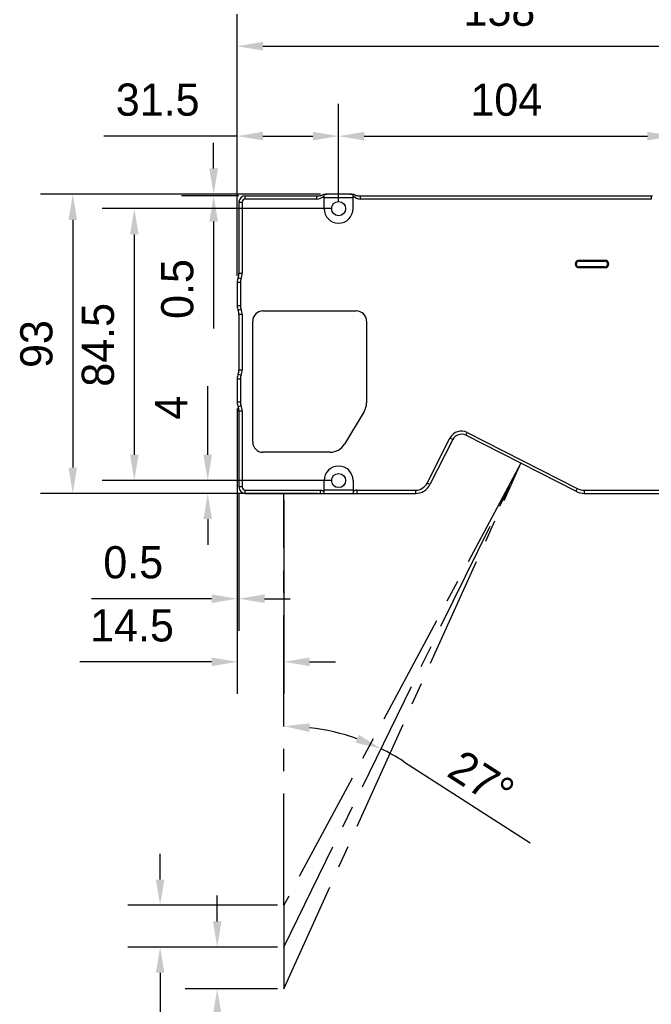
# Model space of a CAD drawing. Header units: millimetres. Extents: x -296 to -136, y 58 to 238.
# Tile 3 of 10: x -232 to -183, y 101 to 177. Entities that reach past the tile are written whole.
import ezdxf

# ---------------------------------------------------------------- set-up
doc = ezdxf.new("R2010")
doc.units = ezdxf.units.MM
doc.header["$LTSCALE"] = 46.255
doc.header["$PDMODE"] = 3
doc.header["$PDSIZE"] = 8
doc.linetypes.add('CENTER', pattern=[0.6, 0.375, -0.075, 0.075, -0.075])
doc.layers.get('0').update_dxf_attribs({"linetype": 'CONTINUOUS'})
doc.layers.get('Defpoints').update_dxf_attribs({"linetype": 'CONTINUOUS'})
for name, color, linetype in [('00_COMPONENTS', 7, 'CONTINUOUS'), ('50_ALL_DETAILS', 7, 'CONTINUOUS'), ('51__DRAFT_DIMS', 7, 'CONTINUOUS')]:
    doc.layers.add(name, color=color, linetype=linetype)
doc.styles.get("Standard").update_dxf_attribs({"font": '兰亭黑 GBK.TTF', "height": 2.5})
doc.dimstyles.new('DIMSTYLE_2', dxfattribs={"dimtxt": 3, "dimasz": 2, "dimexe": 2.5, "dimexo": 0.5, "dimgap": 0.75, "dimtad": 1, "dimlfac": 4, "dimdsep": 46, "dimtxsty": 'STANDARD', "dimblk": '_FILLED', "dimblk1": '_FILLED', "dimblk2": '_FILLED', "dimcen": 0.09, "dimclrd": 8, "dimclre": 8, "dimclrt": 256, "dimazin": 2, "dimtp": 0.2, "dimtm": 0.2, "dimtfac": 1, "dimtofl": 0, "dimtmove": 0, "dimatfit": 3, "dimldrblk": '_FILLED', "dimfxl": 1, "dimtolj": 1, "dimarcsym": 0})

# ---------------------------------------------------------------- blocks, each defined once
blk = doc.blocks.new('_FILLED')
at = {"color": 0, "linetype": 'ByBlock'}
blk.add_solid([(0, 0), (-1, 0.167), (-1, -0.167)], dxfattribs=at)
blk = doc.blocks.new('*D7')
at = {"layer": '51__DRAFT_DIMS', "color": 8, "lineweight": -2}
for p, q in [((-208.914, 163.697), (-230.66, 163.697)), ((-228.16, 161.697), (-228.16, 142.447)), ((-209.126, 140.447), (-230.66, 140.447))]:
    blk.add_line(p, q, dxfattribs=at)
at = {"layer": 'Defpoints', "color": 0}
for p in [(-208.414, 163.697), (-228.16, 140.447), (-208.626, 140.447)]:
    blk.add_point(p, dxfattribs=at)
at = {"layer": '51__DRAFT_DIMS', "color": 8, "linetype": 'ByBlock', "lineweight": -2, "xscale": 2, "yscale": 2, "zscale": 2}
for p, rotation in [((-228.16, 163.697), 90), ((-228.16, 140.447), 270)]:
    blk.add_blockref('_FILLED', p, dxfattribs=dict(at, rotation=rotation))
at = {"layer": '51__DRAFT_DIMS', "insert": (-232.243, 152.053), "char_height": 2.5, "attachment_point": 2, "rotation": 90, "line_spacing_factor": 0.9}
blk.add_mtext('\\A1;93', dxfattribs=at)
blk = doc.blocks.new('*D8')
at = {"layer": '51__DRAFT_DIMS', "color": 8, "lineweight": -2}
for p, q in [((-217.21, 165.697), (-217.21, 167.697)), ((-208.914, 163.697), (-219.71, 163.697)), ((-215.251, 163.572), (-219.71, 163.572)), ((-217.21, 161.572), (-217.21, 153.255))]:
    blk.add_line(p, q, dxfattribs=at)
at = {"layer": 'Defpoints', "color": 0}
for p in [(-217.21, 163.572), (-214.751, 163.572), (-208.414, 163.697)]:
    blk.add_point(p, dxfattribs=at)
at = {"layer": '51__DRAFT_DIMS', "color": 8, "linetype": 'ByBlock', "lineweight": -2, "xscale": 2, "yscale": 2, "zscale": 2}
for p, rotation in [((-217.21, 163.697), 270), ((-217.21, 163.572), 90)]:
    blk.add_blockref('_FILLED', p, dxfattribs=dict(at, rotation=rotation))
at = {"layer": '51__DRAFT_DIMS', "insert": (-221.293, 154.005), "char_height": 2.5, "attachment_point": 1, "rotation": 90, "line_spacing_factor": 0.9}
blk.add_mtext('\\A1;0.5', dxfattribs=at)
blk = doc.blocks.new('*D9')
at = {"layer": '51__DRAFT_DIMS', "color": 8, "lineweight": -2}
for p, q in [((-208.001, 162.572), (-225.878, 162.572)), ((-223.378, 160.572), (-223.378, 143.447)), ((-208.001, 141.447), (-225.878, 141.447))]:
    blk.add_line(p, q, dxfattribs=at)
at = {"layer": 'Defpoints', "color": 0}
for p in [(-207.501, 162.572), (-223.378, 141.447), (-207.501, 141.447)]:
    blk.add_point(p, dxfattribs=at)
at = {"layer": '51__DRAFT_DIMS', "color": 8, "linetype": 'ByBlock', "lineweight": -2, "xscale": 2, "yscale": 2, "zscale": 2}
for p, rotation in [((-223.378, 162.572), 90), ((-223.378, 141.447), 270)]:
    blk.add_blockref('_FILLED', p, dxfattribs=dict(at, rotation=rotation))
at = {"layer": '51__DRAFT_DIMS', "insert": (-227.462, 151.989), "char_height": 2.5, "attachment_point": 2, "rotation": 90, "line_spacing_factor": 0.9}
blk.add_mtext('\\A1;84.5', dxfattribs=at)
blk = doc.blocks.new('*D10')
at = {"layer": '51__DRAFT_DIMS', "color": 8, "lineweight": -2}
for p, q in [((-217.674, 143.447), (-217.674, 148.779)), ((-208.001, 141.447), (-220.174, 141.447)), ((-209.126, 140.447), (-220.174, 140.447)), ((-217.674, 138.447), (-217.674, 136.447))]:
    blk.add_line(p, q, dxfattribs=at)
at = {"layer": 'Defpoints', "color": 0}
for p in [(-217.674, 141.447), (-207.501, 141.447), (-208.626, 140.447)]:
    blk.add_point(p, dxfattribs=at)
at = {"layer": '51__DRAFT_DIMS', "color": 8, "linetype": 'ByBlock', "lineweight": -2, "xscale": 2, "yscale": 2, "zscale": 2}
for p, rotation in [((-217.674, 141.447), 270.0000000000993), ((-217.674, 140.447), 90.00000000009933)]:
    blk.add_blockref('_FILLED', p, dxfattribs=dict(at, rotation=rotation))
at = {"layer": '51__DRAFT_DIMS', "insert": (-221.757, 148.029), "char_height": 2.5, "attachment_point": 3, "rotation": 90, "line_spacing_factor": 0.9}
blk.add_mtext('\\A1;4', dxfattribs=at)
blk = doc.blocks.new('*D11')
at = {"layer": '51__DRAFT_DIMS', "color": 8, "lineweight": -2}
for p, q in [((-207.501, 163.072), (-207.501, 170.705)), ((-181.501, 163.072), (-181.501, 170.705)), ((-205.501, 168.205), (-183.501, 168.205))]:
    blk.add_line(p, q, dxfattribs=at)
at = {"layer": 'Defpoints', "color": 0}
for p in [(-181.501, 168.205), (-207.501, 162.572), (-181.501, 162.572)]:
    blk.add_point(p, dxfattribs=at)
at = {"layer": '51__DRAFT_DIMS', "color": 8, "linetype": 'ByBlock', "lineweight": -2, "xscale": 2, "yscale": 2, "zscale": 2, "rotation": 180}
blk.add_blockref('_FILLED', (-207.501, 168.205), dxfattribs=at)
at = {"layer": '51__DRAFT_DIMS', "color": 8, "linetype": 'ByBlock', "lineweight": -2, "xscale": 2, "yscale": 2, "zscale": 2}
blk.add_blockref('_FILLED', (-181.501, 168.205), dxfattribs=at)
at = {"layer": '51__DRAFT_DIMS', "insert": (-194.466, 172.288), "char_height": 2.5, "attachment_point": 2, "line_spacing_factor": 0.9}
blk.add_mtext('\\A1;104', dxfattribs=at)
blk = doc.blocks.new('*D12')
at = {"layer": '51__DRAFT_DIMS', "color": 8, "lineweight": -2}
for p, q in [((-215.376, 157.36), (-215.376, 177.696)), ((-175.876, 163.572), (-175.876, 177.696)), ((-213.376, 175.196), (-177.876, 175.196))]:
    blk.add_line(p, q, dxfattribs=at)
at = {"layer": 'Defpoints', "color": 0}
for p in [(-175.876, 175.196), (-175.876, 163.072), (-215.376, 156.86)]:
    blk.add_point(p, dxfattribs=at)
at = {"layer": '51__DRAFT_DIMS', "color": 8, "linetype": 'ByBlock', "lineweight": -2, "xscale": 2, "yscale": 2, "zscale": 2, "rotation": 180}
blk.add_blockref('_FILLED', (-215.376, 175.196), dxfattribs=at)
at = {"layer": '51__DRAFT_DIMS', "color": 8, "linetype": 'ByBlock', "lineweight": -2, "xscale": 2, "yscale": 2, "zscale": 2}
blk.add_blockref('_FILLED', (-175.876, 175.196), dxfattribs=at)
at = {"layer": '51__DRAFT_DIMS', "insert": (-195.003, 179.279), "char_height": 2.5, "attachment_point": 2, "line_spacing_factor": 0.9}
blk.add_mtext('\\A1;158', dxfattribs=at)
blk = doc.blocks.new('*D13')
at = {"layer": '51__DRAFT_DIMS', "color": 8, "lineweight": -2}
for p, q in [((-215.376, 157.36), (-215.376, 170.71)), ((-207.501, 163.072), (-207.501, 170.71)), ((-215.376, 168.21), (-225.748, 168.21)), ((-213.376, 168.21), (-209.501, 168.21))]:
    blk.add_line(p, q, dxfattribs=at)
at = {"layer": 'Defpoints', "color": 0}
for p in [(-207.501, 168.21), (-207.501, 162.572), (-215.376, 156.86)]:
    blk.add_point(p, dxfattribs=at)
at = {"layer": '51__DRAFT_DIMS', "color": 8, "linetype": 'ByBlock', "lineweight": -2, "xscale": 2, "yscale": 2, "zscale": 2, "rotation": 180}
blk.add_blockref('_FILLED', (-215.376, 168.21), dxfattribs=at)
at = {"layer": '51__DRAFT_DIMS', "color": 8, "linetype": 'ByBlock', "lineweight": -2, "xscale": 2, "yscale": 2, "zscale": 2}
blk.add_blockref('_FILLED', (-207.501, 168.21), dxfattribs=at)
at = {"layer": '51__DRAFT_DIMS', "insert": (-221.562, 172.294), "char_height": 2.5, "attachment_point": 2, "line_spacing_factor": 0.9}
blk.add_mtext('\\A1;31.5', dxfattribs=at)
blk = doc.blocks.new('*D14')
at = {"layer": '51__DRAFT_DIMS', "color": 8, "lineweight": -2}
for p, q in [((-215.376, 147.033), (-215.376, 129.765)), ((-215.251, 140.447), (-215.251, 129.765)), ((-217.376, 132.265), (-226.707, 132.265)), ((-213.251, 132.265), (-211.251, 132.265))]:
    blk.add_line(p, q, dxfattribs=at)
at = {"layer": 'Defpoints', "color": 0}
for p in [(-215.376, 147.533), (-215.251, 140.947), (-215.251, 132.265)]:
    blk.add_point(p, dxfattribs=at)
at = {"layer": '51__DRAFT_DIMS', "color": 8, "linetype": 'ByBlock', "lineweight": -2, "xscale": 2, "yscale": 2, "zscale": 2}
blk.add_blockref('_FILLED', (-215.376, 132.265), dxfattribs=at)
at = {"layer": '51__DRAFT_DIMS', "color": 8, "linetype": 'ByBlock', "lineweight": -2, "xscale": 2, "yscale": 2, "zscale": 2, "rotation": 180}
blk.add_blockref('_FILLED', (-215.251, 132.265), dxfattribs=at)
at = {"layer": '51__DRAFT_DIMS', "insert": (-221.14, 136.348), "char_height": 2.5, "attachment_point": 3, "line_spacing_factor": 0.9}
blk.add_mtext('\\A1;0.5', dxfattribs=at)
blk = doc.blocks.new('*D31')
at = {"layer": '51__DRAFT_DIMS', "color": 8, "lineweight": -2}
for p, q in [((-215.376, 147.033), (-215.376, 124.861)), ((-211.751, 139.947), (-211.751, 124.861)), ((-217.376, 127.361), (-227.61, 127.361)), ((-209.751, 127.361), (-207.751, 127.361))]:
    blk.add_line(p, q, dxfattribs=at)
at = {"layer": 'Defpoints', "color": 0}
for p in [(-215.376, 147.533), (-211.751, 140.447), (-211.751, 127.361)]:
    blk.add_point(p, dxfattribs=at)
at = {"layer": '51__DRAFT_DIMS', "color": 8, "linetype": 'ByBlock', "lineweight": -2, "xscale": 2, "yscale": 2, "zscale": 2}
blk.add_blockref('_FILLED', (-215.376, 127.361), dxfattribs=at)
at = {"layer": '51__DRAFT_DIMS', "color": 8, "linetype": 'ByBlock', "lineweight": -2, "xscale": 2, "yscale": 2, "zscale": 2, "rotation": 180}
blk.add_blockref('_FILLED', (-211.751, 127.361), dxfattribs=at)
at = {"layer": '51__DRAFT_DIMS', "insert": (-223.555, 131.444), "char_height": 2.5, "attachment_point": 2, "line_spacing_factor": 0.9}
blk.add_mtext('\\A1;14.5', dxfattribs=at)
blk = doc.blocks.new('*D39')
at = {"color": 8, "lineweight": -2}
for p, q in [((-221.37, 110.447), (-221.37, 112.447)), ((-212.251, 108.447), (-223.87, 108.447)), ((-212.251, 105.197), (-223.87, 105.197)), ((-221.37, 103.197), (-221.37, 92.638))]:
    blk.add_line(p, q, dxfattribs=at)
at = {"layer": 'Defpoints', "color": 0}
for p in [(-211.751, 108.447), (-221.37, 105.197), (-211.751, 105.197)]:
    blk.add_point(p, dxfattribs=at)
at = {"color": 8, "linetype": 'ByBlock', "lineweight": -2, "xscale": 2, "yscale": 2, "zscale": 2}
for p, rotation in [((-221.37, 108.447), 270), ((-221.37, 105.197), 90)]:
    blk.add_blockref('_FILLED', p, dxfattribs=dict(at, rotation=rotation))
at = {"insert": (-223.468, 95.142), "char_height": 2.5, "attachment_point": 5, "rotation": 90}
blk.add_mtext('\\A1;13', dxfattribs=at)
blk = doc.blocks.new('*D40')
at = {"color": 8, "lineweight": -2}
for p, q in [((-216.933, 107.197), (-216.933, 109.197)), ((-212.251, 105.197), (-219.433, 105.197)), ((-212.251, 101.947), (-219.433, 101.947)), ((-216.933, 99.947), (-216.933, 92.939))]:
    blk.add_line(p, q, dxfattribs=at)
at = {"layer": 'Defpoints', "color": 0}
for p in [(-211.751, 105.197), (-216.933, 101.947), (-211.751, 101.947)]:
    blk.add_point(p, dxfattribs=at)
at = {"color": 8, "linetype": 'ByBlock', "lineweight": -2, "xscale": 2, "yscale": 2, "zscale": 2}
for p, rotation in [((-216.933, 105.197), 270), ((-216.933, 101.947), 90)]:
    blk.add_blockref('_FILLED', p, dxfattribs=dict(at, rotation=rotation))
at = {"insert": (-219.031, 95.443), "char_height": 2.5, "attachment_point": 5, "rotation": 90}
blk.add_mtext('\\A1;13', dxfattribs=at)

msp = doc.modelspace()

# ---------------------------------------------------------------- linework, layer by layer
at = {"color": 8}
msp.add_line((-202.459, 119.6286), (-192.6137, 113.2899), dxfattribs=at)
for start, end in [(70.584895, 83.320148), (57.225192, 63.905043)]:
    msp.add_arc((-211.7508, 105.1966), 17.1645, start, end, dxfattribs=at)
at = {"layer": '00_COMPONENTS'}
for p, q in [((-215.2508, 163.0716), (-215.2508, 157.5557)), ((-215.2508, 163.0716), (-215.0008, 163.0716)), ((-215.0008, 163.0716), (-215.0008, 157.5557)), ((-214.7508, 163.3216), (-214.7508, 163.5716)), ((-214.7508, 163.5716), (-209.1099, 163.5716)), ((-209.1935, 163.3216), (-214.7508, 163.3216)), ((-209.1935, 163.3216), (-209.1935, 163.5716)), ((-208.6258, 163.6739), (-208.6258, 163.6966)), ((-208.6258, 163.6966), (-208.414, 163.6966)), ((-208.6258, 162.5716), (-208.6258, 163.6739)), ((-208.6258, 163.4466), (-206.3758, 163.4466)), ((-206.5877, 163.6966), (-208.414, 163.6966)), ((-206.5877, 163.6966), (-206.3758, 163.6966)), ((-206.3758, 163.6966), (-206.3758, 163.6739)), ((-206.3758, 162.5716), (-206.3758, 163.6739)), ((-205.8917, 163.5716), (-183.1099, 163.5716)), ((-205.8081, 163.3216), (-205.8081, 163.5716)), ((-183.1935, 163.3216), (-205.8081, 163.3216)), ((-183.1935, 163.5716), (-183.1935, 163.3216)), ((-188.8008, 158.5716), (-188.8008, 158.5216)), ((-188.8008, 158.5716), (-186.8008, 158.5716)), ((-188.8008, 158.5216), (-186.8008, 158.5216)), ((-188.8008, 158.5088), (-188.8008, 158.4966)), ((-188.8008, 158.4966), (-186.8008, 158.4966)), ((-186.8008, 158.5216), (-186.8008, 158.5716)), ((-188.8008, 158.0466), (-188.8008, 158.0343)), ((-186.8008, 158.0466), (-188.8008, 158.0466)), ((-188.8008, 157.9716), (-188.8008, 158.0216)), ((-186.8008, 157.9716), (-188.8008, 157.9716)), ((-186.8008, 158.0216), (-186.8008, 157.9716)), ((-215.3758, 156.8598), (-215.3758, 155.0335)), ((-215.3758, 156.8598), (-215.1258, 156.8598)), ((-215.0789, 157.1208), (-215.3133, 157.2077)), ((-215.2508, 157.5557), (-215.0008, 157.5557)), ((-215.1258, 156.8598), (-215.1258, 155.0335)), ((-215.1258, 155.0335), (-215.3758, 155.0335)), ((-215.3133, 154.6855), (-215.0789, 154.7725)), ((-213.3758, 154.6216), (-206.1258, 154.6216)), ((-215.2508, 154.3375), (-215.2508, 150.0557)), ((-215.0008, 154.3375), (-215.2508, 154.3375)), ((-215.0008, 154.3375), (-215.0008, 150.0557)), ((-214.1758, 144.4466), (-214.1758, 153.8216)), ((-205.3258, 153.8216), (-205.3258, 147.4846)), ((-215.2508, 150.0557), (-215.0008, 150.0557)), ((-215.3758, 149.3598), (-215.3758, 147.5335)), ((-215.3758, 149.3598), (-215.1258, 149.3598)), ((-215.0789, 149.6208), (-215.3133, 149.7077)), ((-215.1258, 149.3598), (-215.1258, 147.5335)), ((-215.1258, 147.5335), (-215.3758, 147.5335)), ((-215.3133, 147.1855), (-215.0789, 147.2725)), ((-215.2508, 146.8375), (-215.2508, 140.9466)), ((-215.0008, 146.8375), (-215.2508, 146.8375)), ((-215.0008, 146.8375), (-215.0008, 140.9466)), ((-205.5115, 146.8151), (-207.0365, 144.2771)), ((-200.6258, 141.2426), (-198.8408, 144.746)), ((-198.618, 144.6325), (-200.4031, 141.1291)), ((-198.618, 144.6325), (-198.8408, 144.746)), ((-197.6093, 144.9602), (-197.4958, 145.183)), ((-189.0717, 140.6101), (-197.6093, 144.9602)), ((-197.4958, 145.183), (-188.9582, 140.8329)), ((-208.1508, 143.6466), (-213.3758, 143.6466)), ((-215.0008, 140.9466), (-215.2508, 140.9466)), ((-208.6258, 140.4466), (-208.6258, 141.4466)), ((-206.3758, 141.4466), (-206.3758, 140.4466)), ((-200.4031, 141.1291), (-200.6258, 141.2426)), ((-188.9582, 140.8329), (-189.0717, 140.6101)), ((-214.7508, 140.4466), (-214.7508, 140.6966)), ((-214.7508, 140.6966), (-208.9097, 140.6966)), ((-214.7508, 140.4466), (-201.5168, 140.4466)), ((-208.9097, 140.4466), (-208.9097, 140.6966)), ((-206.3758, 140.6966), (-208.6258, 140.6966)), ((-206.092, 140.6966), (-206.092, 140.4466)), ((-206.092, 140.6966), (-201.5168, 140.6966)), ((-201.5168, 140.6966), (-201.5168, 140.4466)), ((-188.3907, 140.4466), (-188.3907, 140.6966)), ((-188.3907, 140.6966), (-176.3758, 140.6966)), ((-188.3907, 140.4466), (-176.3758, 140.4466))]:
    msp.add_line(p, q, dxfattribs=at)
at = {"layer": '00_COMPONENTS', "linetype": 'CENTER', "ltscale": 0.5}
msp.add_line((-211.7508, 108.4466), (-211.7508, 101.9466), dxfattribs=at)
at = {"layer": '00_COMPONENTS'}
for centre in [(-207.5008, 162.5716), (-207.5008, 141.4466)]:
    msp.add_circle(centre, 0.55, dxfattribs=at)
for centre, radius, start, end in [((-214.7508, 163.0716), 0.5, 90, 180), ((-214.7508, 163.0716), 0.25, 90.000002, 179.999986), ((-209.1099, 164.5716), 1, 270, 290.364135), ((-208.414, 162.6966), 1, 90, 110.364135), ((-206.5877, 162.6966), 1, 69.635865, 90), ((-205.8917, 164.5716), 1, 249.635865, 270), ((-207.5008, 162.5716), 1.125, 180, 0), ((-188.8008, 158.2716), 0.3, 90.000007, 269.999997), ((-188.8008, 158.2716), 0.25, 90, 269.999998), ((-188.8008, 158.2716), 0.2372, 90.000012, 270.000012), ((-188.8008, 158.2716), 0.225, 90.000012, 270.000012), ((-186.8008, 158.2716), 0.3, 270.000009, 89.999997), ((-186.8008, 158.2716), 0.25, 270.000002, 90), ((-186.8008, 158.2716), 0.225, 270.000031, 89.999993), ((-214.3758, 156.8598), 1, 159.635865, 180), ((-216.2508, 157.5557), 1, 339.635865, 0), ((-214.3758, 156.8598), 0.75, 159.635865, 180), ((-216.2508, 157.5557), 1.25, 339.635865, 0), ((-214.3758, 155.0335), 1, 180, 200.364135), ((-216.2508, 154.3375), 1, 0, 20.364135), ((-214.3758, 155.0335), 0.75, 180, 200.364135), ((-216.2508, 154.3375), 1.25, 0.000003, 20.364135), ((-213.3758, 153.8216), 0.8, 90.000012, 179.999988), ((-206.1258, 153.8216), 0.8, 0.000012, 89.999988), ((-216.2508, 150.0557), 1, 339.635865, 0), ((-216.2508, 150.0557), 1.25, 339.635865, 359.999999), ((-214.3758, 149.3598), 1, 159.635865, 180), ((-214.3758, 149.3598), 0.75, 159.635865, 180), ((-214.3758, 147.5335), 1, 180, 200.364135), ((-216.2508, 146.8375), 1, 0, 20.364135), ((-214.3758, 147.5335), 0.75, 180, 200.364135), ((-216.2508, 146.8375), 1.25, 0, 20.364135), ((-206.6258, 147.4846), 1.3, 329.000018, 359.999982), ((-197.9498, 144.292), 1, 63.000014, 152.999995), ((-197.9498, 144.292), 0.75, 63, 152.999999), ((-213.3758, 144.4466), 0.8, 180.000012, 269.999988), ((-208.1508, 144.9466), 1.3, 270.000008, 328.999992), ((-207.5008, 141.4466), 1.125, 0, 180), ((-214.7508, 140.9466), 0.5, 180, 269.999999), ((-214.7508, 140.9466), 0.25, 180.000008, 269.999997), ((-201.5168, 141.6966), 1, 270.000003, 332.999988), ((-201.5168, 141.6966), 1.25, 270, 333), ((-188.3907, 141.9466), 1.25, 243, 269.999998), ((-188.3907, 141.9466), 1.5, 243, 270)]:
    msp.add_arc(centre, radius, start, end, dxfattribs=at)
for centre, start_param, end_param in [((-209.1935, 164.7358), -3.1415927, -2.5378618), ((-205.8081, 164.7358), -3.7453235, -3.1415927)]:
    msp.add_ellipse(centre, major_axis=(0, 1.4142), ratio=0.7071068, start_param=start_param, end_param=end_param, dxfattribs=at)
for points, knots in [([(-208.9097, 140.6966), (-208.8964, 140.6966), (-208.8699, 140.6951), (-208.8176, 140.6863), (-208.7545, 140.6645), (-208.6855, 140.6244), (-208.6448, 140.5901), (-208.6258, 140.5716)], [0, 0, 0, 0, 0.1250866, 0.2501759, 0.5000229, 0.7499682, 1, 1, 1, 1]), ([(-206.092, 140.6966), (-206.1184, 140.6966), (-206.1715, 140.6906), (-206.2471, 140.6646), (-206.3161, 140.6243), (-206.3569, 140.5901), (-206.3758, 140.5716)], [0, 0, 0, 0, 0.2498868, 0.4998351, 0.7498753, 1, 1, 1, 1])]:
    msp.add_open_spline(points, degree=3, knots=knots, dxfattribs=at)
at = {"layer": '50_ALL_DETAILS', "linetype": 'CENTER', "ltscale": 0.5}
for p, q in [((-211.7508, 101.9466), (-193.3405, 142.7852)), ((-211.7508, 105.1966), (-193.3405, 142.7852)), ((-193.3405, 142.7852), (-211.7508, 108.4466)), ((-211.7508, 108.4466), (-211.7508, 140.4466))]:
    msp.add_line(p, q, dxfattribs=at)

# ---------------------------------------------------------------- block references
at = {"color": 8, "xscale": 2, "yscale": 2, "zscale": 2}
for p, rotation in [((-211.7508, 122.3611), 176.6600741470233), ((-204.2008, 120.6115), 337.2449692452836)]:
    msp.add_blockref('_FILLED', p, dxfattribs=dict(at, rotation=rotation))

# ---------------------------------------------------------------- texts
at = {"insert": (-196.397, 118.2289), "char_height": 2.5, "attachment_point": 5, "rotation": 327.225192}
msp.add_mtext('\\A1;27%%d', dxfattribs=at)

# ---------------------------------------------------------------- dimensions: what is measured, and where the dimension line sits
for base, p1, p2, angle, picture, middle, dimtype in [((-221.3702, 105.1966), (-211.7508, 108.4466), (-211.7508, 105.1966), 270, '*D39', (-221.3702, 95.1421), 161), ((-216.9333, 101.9466), (-211.7508, 105.1966), (-211.7508, 101.9466), 90, '*D40', (-216.9333, 95.4427), 160)]:
    dim = msp.add_linear_dim(base=base, p1=p1, p2=p2, angle=angle, dimstyle='DIMSTYLE_2', override={"dimtxsty": 'STANDARD'})
    dim.commit()
    dim.dimension.update_dxf_attribs({"geometry": picture, "text_midpoint": middle, "dimtype": dimtype})
at = {"layer": '51__DRAFT_DIMS', "color": 4}
for base, p1, p2, picture, middle in [((-175.8758, 175.1959), (-215.3758, 156.8598), (-175.8758, 163.0716), '*D12', (-195.0026, 175.1959)), ((-207.5008, 168.2104), (-215.3758, 156.8598), (-207.5008, 162.5716), '*D13', (-221.5617, 168.2104)), ((-181.5008, 168.2049), (-207.5008, 162.5716), (-181.5008, 162.5716), '*D11', (-194.4657, 168.2049)), ((-211.7508, 127.3609), (-215.3758, 147.5335), (-211.7508, 140.4466), '*D31', (-223.5551, 127.3609)), ((-215.2508, 132.2649), (-215.3758, 147.5335), (-215.2508, 140.9466), '*D14', (-223.5486, 132.2649))]:
    dim = msp.add_linear_dim(base=base, p1=p1, p2=p2, dimstyle='DIMSTYLE_2', override={"dimtxsty": 'STANDARD'}, dxfattribs=at)
    dim.commit()
    dim.dimension.update_dxf_attribs({"geometry": picture, "text_midpoint": middle, "dimtype": 160})
for base, p1, p2, angle, picture, middle in [((-217.2099, 163.5716), (-208.414, 163.6966), (-214.7508, 163.5716), 270, '*D8', (-217.2099, 156.4132)), ((-228.1595, 140.4466), (-208.414, 163.6966), (-208.6258, 140.4466), 270, '*D7', (-228.1595, 152.0533)), ((-223.3785, 141.4466), (-207.5008, 162.5716), (-207.5008, 141.4466), 270, '*D9', (-223.3785, 151.9893)), ((-217.6735, 141.4466), (-208.6258, 140.4466), (-207.5008, 141.4466), 90, '*D10', (-217.6735, 147.1128))]:
    dim = msp.add_linear_dim(base=base, p1=p1, p2=p2, angle=angle, dimstyle='DIMSTYLE_2', override={"dimtxsty": 'STANDARD'}, dxfattribs=at)
    dim.commit()
    dim.dimension.update_dxf_attribs({"geometry": picture, "text_midpoint": middle, "dimtype": 160})

doc.saveas('drawing.dxf')
